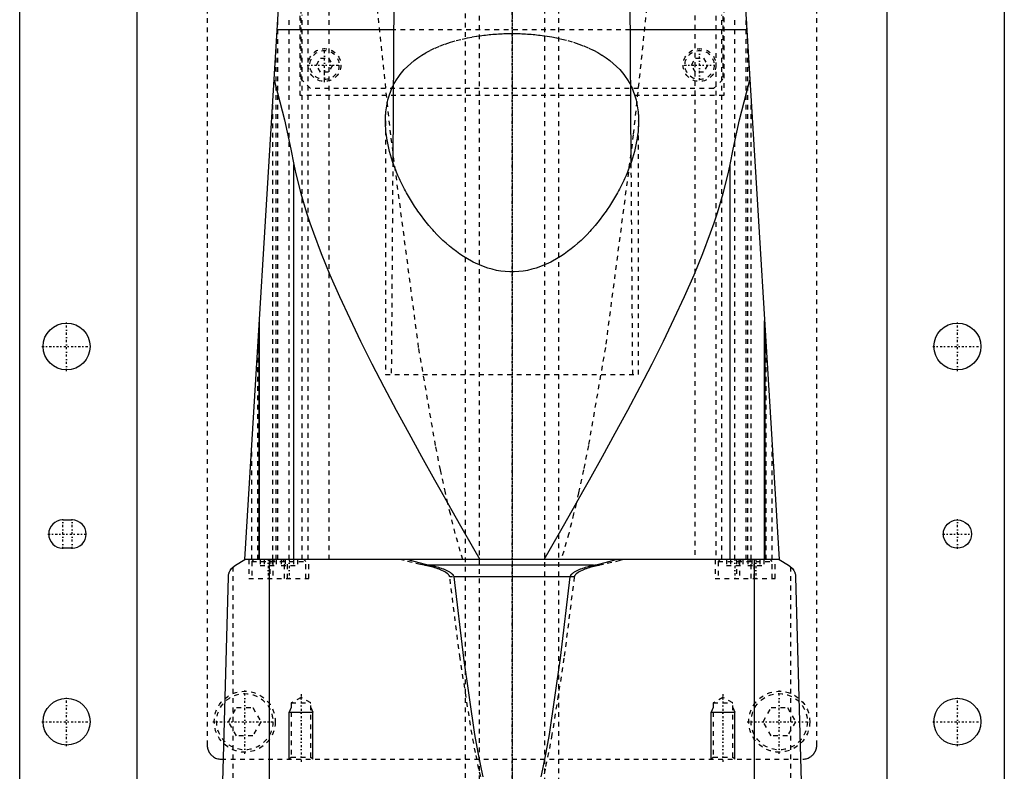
# Model space of a CAD drawing. Extents: x -105 to 105, y -139 to 487.
# Tile 7 of 11: x -105 to 105, y 32 to 192. Entities that reach past the tile are written whole.
import ezdxf

# ---------------------------------------------------------------- set-up
doc = ezdxf.new("R2010")
doc.units = 0
doc.linetypes.add('CENTER', pattern=[1.5, 0.45, -0.5, 0.05, -0.5])
doc.linetypes.add('DASHED', pattern=[2, 1, -1])
for name, color, linetype in [('AM_0', 7, 'CONTINUOUS'), ('AM_10', 7, 'CONTINUOUS'), ('AM_3', 7, 'DASHED'), ('AM_7', 7, 'CENTER')]:
    doc.layers.add(name, color=color, linetype=linetype)

msp = doc.modelspace()

# ---------------------------------------------------------------- linework, layer by layer
at = {"layer": 'AM_0', "color": 7, "linetype": 'CONTINUOUS'}
for p, q in [((-105, 21.5), (-105, 311.5)), ((105, 311.5), (105, 21.5)), ((-80, 291.5), (-80, 30)), ((80, 30), (80, 291.5)), ((-57, 77.05), (-47, 240)), ((47, 240), (57, 77.05)), ((-25.18, 197.5), (-25.43, 161.82)), ((25.43, 161.82), (25.18, 197.5)), ((-25.23, 190), (-50.07, 190)), ((50.07, 190), (25.23, 190)), ((-46.53, 77.05), (-46.53, 161.33)), ((46.53, 77.05), (46.53, 161.33)), ((-53.88, 77.05), (-53.88, 127.93)), ((53.88, 77.05), (53.88, 127.93)), ((-54, 125.94), (-54, 77.05)), ((54, 77.05), (54, 125.94)), ((-95.82, 85.5), (-93.82, 85.5)), ((-93.82, 79.5), (-95.82, 79.5)), ((-59, 75.85), (-57, 77.05)), ((57, 77.05), (-57, 77.05)), ((-51.74, 16.5), (-51.74, 77.05)), ((17.41, 75.85), (-17.41, 75.85)), ((51.74, 16.5), (51.74, 77.05)), ((57, 77.05), (59, 75.85)), ((-62, 16.5), (-60.5, 73.35)), ((12.4, 73.35), (-12.4, 73.35)), ((60.5, 73.35), (62, 16.5))]:
    msp.add_line(p, q, dxfattribs=at)
for points in [[(-50.73, 179.26, 0), (-49.98, 176.55, 0), (-48.54, 170.79, 0), (-47.18, 164.59, 0), (-46.53, 161.33, 0)], [(46.53, 161.33, 0), (47.18, 164.59, 0), (48.54, 170.79, 0), (49.98, 176.55, 0), (50.73, 179.26, 0)], [(-27, 170.57, 0), (-27, 170.78, 0), (-26.99, 171.21, 0), (-26.97, 171.64, 0), (-26.96, 171.86, 0), (-26.94, 172.08, 0), (-26.91, 172.51, 0), (-26.86, 172.94, 0), (-26.8, 173.37, 0), (-26.73, 173.8, 0), (-26.65, 174.23, 0), (-26.61, 174.44, 0), (-26.56, 174.65, 0), (-26.46, 175.07, 0), (-26.34, 175.5, 0), (-26.22, 175.91, 0), (-26.08, 176.33, 0), (-25.93, 176.74, 0), (-25.85, 176.94, 0), (-25.77, 177.15, 0), (-25.6, 177.55, 0), (-25.41, 177.95, 0), (-25.31, 178.14, 0)], [(25.31, 178.14, 0), (25.41, 177.95, 0), (25.6, 177.55, 0), (25.77, 177.15, 0), (25.85, 176.94, 0), (25.93, 176.74, 0), (26.08, 176.33, 0), (26.22, 175.91, 0), (26.34, 175.5, 0), (26.46, 175.07, 0), (26.56, 174.65, 0), (26.61, 174.44, 0), (26.65, 174.23, 0), (26.73, 173.8, 0), (26.8, 173.37, 0), (26.86, 172.94, 0), (26.91, 172.51, 0), (26.94, 172.08, 0), (26.96, 171.86, 0), (26.97, 171.64, 0), (26.99, 171.21, 0), (27, 170.78, 0), (27, 170.57, 0)], [(27, 170.57, 0), (27, 170.24, 0), (26.98, 169.59, 0), (26.94, 168.93, 0), (26.91, 168.6, 0), (26.88, 168.26, 0), (26.8, 167.58, 0), (26.7, 166.9, 0), (26.58, 166.2, 0), (26.44, 165.5, 0), (26.28, 164.79, 0), (26.2, 164.43, 0), (26.11, 164.07, 0), (25.91, 163.35, 0), (25.69, 162.63, 0), (25.46, 161.9, 0), (25.2, 161.17, 0), (24.93, 160.43, 0), (24.78, 160.06, 0), (24.64, 159.69, 0), (24.33, 158.96, 0), (24, 158.22, 0), (23.83, 157.85, 0), (23.66, 157.48, 0), (23.29, 156.75, 0), (22.92, 156.01, 0), (22.72, 155.65, 0), (22.52, 155.28, 0), (22.11, 154.56, 0), (21.68, 153.83, 0), (21.24, 153.12, 0), (20.78, 152.41, 0), (20.31, 151.7, 0), (20.07, 151.35, 0), (19.82, 151.01, 0), (19.32, 150.32, 0), (18.81, 149.64, 0), (18.28, 148.97, 0), (17.74, 148.32, 0), (17.19, 147.67, 0), (16.9, 147.35, 0), (16.61, 147.03, 0), (16.01, 146.39, 0), (15.38, 145.75, 0), (14.72, 145.12, 0), (14.05, 144.5, 0), (13.34, 143.89, 0), (12.98, 143.59, 0), (12.62, 143.3, 0), (11.87, 142.72, 0), (11.1, 142.18, 0), (10.31, 141.65, 0), (9.5, 141.16, 0), (8.67, 140.69, 0), (8.25, 140.47, 0), (7.82, 140.26, 0), (6.96, 139.87, 0), (6.07, 139.52, 0), (5.18, 139.21, 0), (4.26, 138.95, 0), (3.33, 138.73, 0), (2.87, 138.65, 0), (2.39, 138.57, 0), (1.44, 138.46, 0), (0.48, 138.4, 0), (0, 138.4, 0), (-0.48, 138.4, 0), (-1.44, 138.46, 0), (-2.39, 138.57, 0), (-2.87, 138.65, 0), (-3.33, 138.73, 0), (-4.26, 138.95, 0), (-5.18, 139.21, 0), (-6.07, 139.52, 0), (-6.96, 139.87, 0), (-7.82, 140.26, 0), (-8.25, 140.47, 0), (-8.67, 140.69, 0), (-9.5, 141.16, 0), (-10.31, 141.65, 0), (-11.1, 142.18, 0), (-11.87, 142.72, 0), (-12.62, 143.3, 0), (-12.98, 143.59, 0), (-13.34, 143.89, 0), (-14.05, 144.5, 0), (-14.72, 145.12, 0), (-15.38, 145.75, 0), (-16.01, 146.39, 0), (-16.61, 147.03, 0), (-16.9, 147.35, 0), (-17.19, 147.67, 0), (-17.74, 148.32, 0), (-18.28, 148.97, 0), (-18.81, 149.64, 0), (-19.32, 150.32, 0), (-19.82, 151.01, 0), (-20.07, 151.35, 0), (-20.31, 151.7, 0), (-20.78, 152.41, 0), (-21.24, 153.12, 0), (-21.68, 153.83, 0), (-22.11, 154.56, 0), (-22.52, 155.28, 0), (-22.72, 155.65, 0), (-22.92, 156.01, 0), (-23.29, 156.75, 0), (-23.66, 157.48, 0), (-23.83, 157.85, 0), (-24, 158.22, 0), (-24.33, 158.96, 0), (-24.64, 159.69, 0), (-24.78, 160.06, 0), (-24.93, 160.43, 0), (-25.2, 161.17, 0), (-25.46, 161.9, 0), (-25.69, 162.63, 0), (-25.91, 163.35, 0), (-26.11, 164.07, 0), (-26.2, 164.43, 0), (-26.28, 164.79, 0), (-26.44, 165.5, 0), (-26.58, 166.2, 0), (-26.7, 166.9, 0), (-26.8, 167.58, 0), (-26.88, 168.26, 0), (-26.91, 168.6, 0), (-26.94, 168.93, 0), (-26.98, 169.59, 0), (-27, 170.24, 0), (-27, 170.57, 0)], [(-46.53, 161.33, 0), (-46.1, 159.28, 0), (-45.06, 155.13, 0), (-43.81, 150.97, 0), (-43.1, 148.86, 0), (-42.35, 146.7, 0), (-40.68, 142.31, 0), (-38.82, 137.79, 0), (-36.8, 133.17, 0), (-34.62, 128.45, 0), (-32.3, 123.66, 0), (-31.1, 121.24, 0), (-29.87, 118.8, 0), (-27.33, 113.89, 0), (-24.71, 108.95, 0), (-22.03, 103.98, 0), (-19.29, 99.01, 0), (-16.52, 94.06, 0), (-15.13, 91.59, 0), (-13.74, 89.13, 0), (-10.97, 84.25, 0), (-8.23, 79.43, 0), (-6.87, 77.05, 0)], [(6.87, 77.05, 0), (8.23, 79.43, 0), (10.97, 84.25, 0), (13.74, 89.13, 0), (15.13, 91.59, 0), (16.52, 94.06, 0), (19.29, 99.01, 0), (22.03, 103.98, 0), (24.71, 108.95, 0), (27.33, 113.89, 0), (29.87, 118.8, 0), (31.1, 121.24, 0), (32.3, 123.66, 0), (34.62, 128.45, 0), (36.8, 133.17, 0), (38.82, 137.79, 0), (40.68, 142.31, 0), (42.35, 146.7, 0), (43.1, 148.86, 0), (43.81, 150.97, 0), (45.06, 155.13, 0), (46.1, 159.28, 0), (46.53, 161.33, 0)], [(-60.5, 73.35, 0), (-60.5, 73.35, 0), (-60.5, 73.36, 0), (-60.5, 73.37, 0), (-60.5, 73.37, 0), (-60.5, 73.37, 0), (-60.5, 73.38, 0), (-60.5, 73.38, 0), (-60.5, 73.39, 0), (-60.5, 73.39, 0), (-60.5, 73.4, 0), (-60.5, 73.4, 0), (-60.5, 73.4, 0), (-60.5, 73.41, 0), (-60.5, 73.41, 0), (-60.5, 73.43, 0), (-60.5, 73.44, 0), (-60.49, 73.45, 0), (-60.49, 73.48, 0), (-60.49, 73.5, 0), (-60.49, 73.52, 0), (-60.49, 73.54, 0), (-60.49, 73.56, 0), (-60.49, 73.57, 0), (-60.48, 73.57, 0), (-60.48, 73.59, 0), (-60.48, 73.61, 0), (-60.47, 73.65, 0), (-60.47, 73.69, 0), (-60.46, 73.73, 0), (-60.45, 73.79, 0), (-60.44, 73.85, 0), (-60.4, 74.02, 0), (-60.33, 74.26, 0), (-60.29, 74.36, 0), (-60.25, 74.45, 0), (-60.18, 74.6, 0), (-60.11, 74.74, 0), (-59.83, 75.14, 0), (-59.29, 75.66, 0), (-59, 75.85, 0)], [(-22.25, 77.05, 0), (-21.46, 76.83, 0), (-19.85, 76.41, 0), (-18.23, 76.03, 0), (-17.41, 75.85, 0)], [(-17.41, 75.85, 0), (-17.25, 75.82, 0), (-16.93, 75.75, 0), (-16.61, 75.67, 0), (-16.46, 75.63, 0), (-16.3, 75.59, 0), (-15.99, 75.51, 0), (-15.68, 75.41, 0), (-15.38, 75.32, 0), (-15.08, 75.22, 0), (-14.78, 75.11, 0), (-14.64, 75.06, 0), (-14.49, 75, 0), (-14.21, 74.88, 0), (-13.92, 74.75, 0), (-13.62, 74.59, 0), (-13.33, 74.43, 0), (-13.17, 74.32, 0), (-13.13, 74.29, 0), (-13.08, 74.26, 0), (-13.06, 74.24, 0), (-13.04, 74.22, 0), (-12.99, 74.19, 0), (-12.95, 74.16, 0), (-12.93, 74.14, 0), (-12.91, 74.12, 0), (-12.87, 74.09, 0), (-12.83, 74.05, 0), (-12.81, 74.04, 0), (-12.79, 74.02, 0), (-12.75, 73.98, 0), (-12.72, 73.94, 0), (-12.68, 73.9, 0), (-12.65, 73.86, 0), (-12.61, 73.82, 0), (-12.6, 73.8, 0), (-12.58, 73.78, 0), (-12.55, 73.73, 0), (-12.52, 73.68, 0), (-12.49, 73.63, 0), (-12.47, 73.58, 0), (-12.45, 73.53, 0), (-12.44, 73.51, 0), (-12.43, 73.48, 0), (-12.41, 73.43, 0), (-12.41, 73.4, 0), (-12.41, 73.39, 0), (-12.4, 73.38, 0), (-12.4, 73.38, 0), (-12.4, 73.37, 0), (-12.4, 73.36, 0), (-12.4, 73.35, 0), (-12.4, 73.35, 0)], [(12.4, 73.35, 0), (12.4, 73.35, 0), (12.4, 73.36, 0), (12.4, 73.37, 0), (12.4, 73.38, 0), (12.4, 73.38, 0), (12.41, 73.39, 0), (12.41, 73.4, 0), (12.41, 73.43, 0), (12.43, 73.48, 0), (12.44, 73.51, 0), (12.45, 73.53, 0), (12.47, 73.58, 0), (12.49, 73.63, 0), (12.52, 73.68, 0), (12.55, 73.73, 0), (12.58, 73.78, 0), (12.6, 73.8, 0), (12.61, 73.82, 0), (12.65, 73.86, 0), (12.68, 73.9, 0), (12.72, 73.94, 0), (12.75, 73.98, 0), (12.79, 74.02, 0), (12.81, 74.04, 0), (12.83, 74.05, 0), (12.87, 74.09, 0), (12.91, 74.12, 0), (12.93, 74.14, 0), (12.95, 74.16, 0), (12.99, 74.19, 0), (13.04, 74.22, 0), (13.06, 74.24, 0), (13.08, 74.26, 0), (13.13, 74.29, 0), (13.17, 74.32, 0), (13.33, 74.43, 0), (13.62, 74.59, 0), (13.92, 74.75, 0), (14.21, 74.88, 0), (14.49, 75, 0), (14.64, 75.06, 0), (14.78, 75.11, 0), (15.08, 75.22, 0), (15.38, 75.32, 0), (15.68, 75.41, 0), (15.99, 75.51, 0), (16.3, 75.59, 0), (16.46, 75.63, 0), (16.61, 75.67, 0), (16.93, 75.75, 0), (17.25, 75.82, 0), (17.41, 75.85, 0)], [(17.41, 75.85, 0), (18.23, 76.03, 0), (19.85, 76.41, 0), (21.46, 76.83, 0), (22.25, 77.05, 0)], [(59, 75.85, 0), (59.29, 75.66, 0), (59.83, 75.14, 0), (60.11, 74.74, 0), (60.18, 74.6, 0), (60.25, 74.45, 0), (60.29, 74.36, 0), (60.33, 74.26, 0), (60.4, 74.02, 0), (60.44, 73.85, 0), (60.45, 73.79, 0), (60.46, 73.73, 0), (60.47, 73.69, 0), (60.47, 73.65, 0), (60.48, 73.61, 0), (60.48, 73.59, 0), (60.48, 73.57, 0), (60.49, 73.57, 0), (60.49, 73.56, 0), (60.49, 73.54, 0), (60.49, 73.52, 0), (60.49, 73.5, 0), (60.49, 73.48, 0), (60.49, 73.45, 0), (60.5, 73.44, 0), (60.5, 73.43, 0), (60.5, 73.41, 0), (60.5, 73.41, 0), (60.5, 73.4, 0), (60.5, 73.4, 0), (60.5, 73.4, 0), (60.5, 73.39, 0), (60.5, 73.39, 0), (60.5, 73.38, 0), (60.5, 73.38, 0), (60.5, 73.37, 0), (60.5, 73.37, 0), (60.5, 73.37, 0), (60.5, 73.36, 0), (60.5, 73.35, 0), (60.5, 73.35, 0)], [(-12.4, 73.35, 0), (-10.36, 56.04, 0), (-7.97, 39.77, 0), (-7.28, 35.91, 0), (-6.59, 32.39, 0), (-6.24, 30.76, 0)], [(6.24, 30.76, 0), (6.59, 32.39, 0), (7.28, 35.91, 0), (7.97, 39.77, 0), (10.36, 56.04, 0), (12.4, 73.35, 0)]]:
    msp.add_polyline3d(points, dxfattribs=at)
for centre, radius in [((-95, 122.5), 5), ((95, 122.5), 5), ((95, 82.5), 3), ((-95, 42.5), 5), ((95, 42.5), 5)]:
    msp.add_circle(centre, radius, dxfattribs=at)
for centre, start, end in [((-95.82, 82.5), 90, 270), ((-93.82, 82.5), 270, 90)]:
    msp.add_arc(centre, 3, start, end, dxfattribs=at)
at = {"layer": 'AM_10', "color": 7, "linetype": 'CONTINUOUS'}
for p, q in [((-47.07, 45.5), (-47.5, 44.5)), ((-47.5, 34.5), (-47.5, 44.5)), ((-47.5, 44.5), (-42.5, 44.5)), ((-42.93, 45.5), (-42.5, 44.5)), ((-42.5, 34.5), (-42.5, 44.5)), ((42.93, 45.5), (42.5, 44.5)), ((42.5, 34.5), (42.5, 44.5)), ((42.5, 44.5), (47.5, 44.5)), ((47.07, 45.5), (47.5, 44.5)), ((47.5, 34.5), (47.5, 44.5))]:
    msp.add_line(p, q, dxfattribs=at)
at = {"layer": 'AM_3', "color": 6, "linetype": 'DASHED'}
for p, q in [((-7, 419), (-7, -110.5)), ((7, -110.5), (7, 419)), ((-10, 403.5), (-10, -70.5)), ((10, -70.5), (10, 403.5)), ((-65, 292.5), (-65, 37.5)), ((65, 37.5), (65, 292.5)), ((-43.5, 77.05), (-43.5, 247.02)), ((43.5, 247.02), (43.5, 77.05)), ((-45.21, 176), (-45.21, 244.67)), ((45.21, 244.67), (45.21, 176)), ((-45, 179.5), (-45, 232.9)), ((45, 232.9), (45, 179.5)), ((-39, 77.05), (-39, 197.08)), ((39, 197.08), (39, 77.05)), ((-44.74, 77.05), (-44.74, 193.21)), ((44.74, 77.05), (44.74, 193.21)), ((-49.95, 77.05), (-49.95, 192)), ((-47.5, 77.05), (-47.5, 192.75)), ((47.5, 77.05), (47.5, 192.75)), ((49.92, 192.34), (50.73, 179.26)), ((49.95, 77.05), (49.95, 192)), ((25.23, 190), (-25.23, 190)), ((-50.31, 77.05), (-50.31, 186.12)), ((50.31, 77.05), (50.31, 186.12)), ((-41.73, 182.5), (-40.87, 184)), ((-40.87, 184), (-39.13, 184)), ((-39.13, 184), (-38.27, 182.5)), ((38.27, 182.5), (39.13, 184)), ((39.13, 184), (40.87, 184)), ((40.87, 184), (41.73, 182.5)), ((-40.87, 181), (-41.73, 182.5)), ((-39.13, 181), (-40.87, 181)), ((-38.27, 182.5), (-39.13, 181)), ((39.13, 181), (38.27, 182.5)), ((40.87, 181), (39.13, 181)), ((41.73, 182.5), (40.87, 181)), ((-43, 177.5), (-45, 179.5)), ((45, 179.5), (43, 177.5)), ((43, 177.5), (-43, 177.5)), ((-51, 77.05), (-51, 174.82)), ((45.21, 176), (-45.21, 176)), ((51, 77.05), (51, 174.82)), ((-27, 170.57), (-27, 116.5)), ((27, 116.5), (27, 170.57)), ((-25.43, 161.82), (-25.75, 116.5)), ((25.75, 116.5), (25.43, 161.82)), ((-54.2, 77.05), (-54.2, 122.75)), ((54.2, 77.05), (54.2, 122.75)), ((-27, 116.5), (27, 116.5)), ((-55.5, 77.05), (-55.5, 101.49)), ((55.5, 77.05), (55.5, 101.49)), ((-56.15, 77.05), (-56.15, 73.05)), ((-55.1, 77.05), (-55.5, 76.65)), ((-55.5, 76.65), (-55.5, 73.05)), ((-55.5, 76.65), (-44, 76.65)), ((-53.73, 77.05), (-53.73, 75.8)), ((-53.73, 75.8), (-50.27, 75.8)), ((-52.87, 77.05), (-52.87, 75.8)), ((-51.65, 77.05), (-51.65, 73.05)), ((-51.13, 77.05), (-51.13, 75.8)), ((-50.6, 77.05), (-51, 76.65)), ((-51, 76.65), (-51, 73.05)), ((-50.27, 77.05), (-50.27, 75.8)), ((-49.23, 77.05), (-49.23, 75.8)), ((-49.23, 75.8), (-45.77, 75.8)), ((-48.5, 76.65), (-48.9, 77.05)), ((-48.5, 73.05), (-48.5, 76.65)), ((-48.37, 77.05), (-48.37, 75.8)), ((-47.85, 73.05), (-47.85, 77.05)), ((-46.63, 77.05), (-46.63, 75.8)), ((-45.77, 77.05), (-45.77, 75.8)), ((-44, 76.65), (-44.4, 77.05)), ((-44, 73.05), (-44, 76.65)), ((-43.35, 73.05), (-43.35, 77.05)), ((18.65, 75.85), (-18.65, 75.85)), ((43.35, 77.05), (43.35, 73.05)), ((44.4, 77.05), (44, 76.65)), ((44, 76.65), (44, 73.05)), ((44, 76.65), (55.5, 76.65)), ((45.77, 77.05), (45.77, 75.8)), ((45.77, 75.8), (49.23, 75.8)), ((46.63, 77.05), (46.63, 75.8)), ((47.85, 77.05), (47.85, 73.05)), ((48.37, 77.05), (48.37, 75.8)), ((48.9, 77.05), (48.5, 76.65)), ((48.5, 76.65), (48.5, 73.05)), ((49.23, 77.05), (49.23, 75.8)), ((50.27, 77.05), (50.27, 75.8)), ((50.27, 75.8), (53.73, 75.8)), ((51, 76.65), (50.6, 77.05)), ((51, 73.05), (51, 76.65)), ((51.13, 77.05), (51.13, 75.8)), ((51.65, 73.05), (51.65, 77.05)), ((52.87, 77.05), (52.87, 75.8)), ((53.73, 77.05), (53.73, 75.8)), ((55.5, 76.65), (55.1, 77.05)), ((55.5, 73.05), (55.5, 76.65)), ((56.15, 73.05), (56.15, 77.05)), ((-59.5, 16.5), (-59.5, 75.49)), ((59.5, 16.5), (59.5, 75.49)), ((-56.15, 73.05), (-43.35, 73.05)), ((13.28, 73.35), (-13.28, 73.35)), ((43.35, 73.05), (56.15, 73.05)), ((-45, 47.69), (-47.07, 46.5)), ((-47.07, 46.5), (-47.07, 34.93)), ((-47.07, 46.5), (-42.93, 46.5)), ((-42.93, 46.5), (-45, 47.69)), ((-42.93, 34.93), (-42.93, 46.5)), ((45, 47.69), (42.93, 46.5)), ((42.93, 46.5), (42.93, 34.93)), ((42.93, 46.5), (47.07, 46.5)), ((47.07, 46.5), (45, 47.69)), ((47.07, 34.93), (47.07, 46.5)), ((-60.46, 42.5), (-58.73, 45.5)), ((-58.73, 45.5), (-55.27, 45.5)), ((-55.27, 45.5), (-53.54, 42.5)), ((53.54, 42.5), (55.27, 45.5)), ((55.27, 45.5), (58.73, 45.5)), ((58.73, 45.5), (60.46, 42.5)), ((-58.73, 39.5), (-60.46, 42.5)), ((-53.54, 42.5), (-55.27, 39.5)), ((55.27, 39.5), (53.54, 42.5)), ((60.46, 42.5), (58.73, 39.5)), ((-55.27, 39.5), (-58.73, 39.5)), ((58.73, 39.5), (55.27, 39.5)), ((-62, 34.5), (62, 34.5)), ((-47.07, 34.93), (-47.5, 34.5)), ((-47.07, 34.93), (-42.93, 34.93)), ((-42.5, 34.5), (-42.93, 34.93)), ((42.93, 34.93), (42.5, 34.5)), ((42.93, 34.93), (47.07, 34.93)), ((47.5, 34.5), (47.07, 34.93))]:
    msp.add_line(p, q, dxfattribs=at)
for points in [[(-10.49, 77.05, 0), (-11.02, 78.82, 0), (-12.09, 82.64, 0), (-13.15, 86.8, 0), (-13.68, 89.01, 0), (-14.21, 91.31, 0), (-15.26, 96.17, 0), (-16.3, 101.37, 0), (-19.91, 122.28, 0), (-25.86, 167.62, 0), (-28.71, 194.62, 0)], [(28.71, 194.62, 0), (25.86, 167.62, 0), (19.91, 122.28, 0), (16.3, 101.37, 0), (15.26, 96.17, 0), (14.21, 91.31, 0), (13.68, 89.01, 0), (13.15, 86.8, 0), (12.09, 82.64, 0), (11.02, 78.82, 0), (10.49, 77.05, 0)], [(-7.01, 188.72, 0), (-6.81, 188.75, 0), (-6.43, 188.8, 0), (-6.04, 188.85, 0), (-5.84, 188.88, 0), (-5.65, 188.9, 0), (-5.26, 188.94, 0), (-4.87, 188.98, 0), (-4.48, 189.02, 0), (-4.09, 189.05, 0), (-3.69, 189.08, 0), (-3.5, 189.1, 0), (-3.3, 189.11, 0), (-2.91, 189.13, 0), (-2.52, 189.15, 0), (-2.13, 189.17, 0), (-1.74, 189.19, 0), (-1.35, 189.2, 0), (-1.16, 189.2, 0), (-0.96, 189.21, 0), (-0.58, 189.21, 0), (-0.19, 189.22, 0), (0, 189.22, 0)], [(0, 189.22, 0), (0.19, 189.22, 0), (0.58, 189.21, 0), (0.96, 189.21, 0), (1.16, 189.2, 0), (1.35, 189.2, 0), (1.74, 189.19, 0), (2.13, 189.17, 0), (2.52, 189.15, 0), (2.91, 189.13, 0), (3.3, 189.11, 0), (3.5, 189.1, 0), (3.69, 189.08, 0), (4.09, 189.05, 0), (4.48, 189.02, 0), (4.87, 188.98, 0), (5.26, 188.94, 0), (5.65, 188.9, 0), (5.84, 188.88, 0), (6.04, 188.85, 0), (6.43, 188.8, 0), (6.81, 188.75, 0), (7.01, 188.72, 0)], [(-25.31, 178.14, 0), (-25.1, 178.54, 0), (-24.65, 179.33, 0), (-24.14, 180.09, 0), (-23.87, 180.46, 0), (-23.58, 180.82, 0), (-22.97, 181.53, 0), (-22.32, 182.21, 0), (-21.61, 182.86, 0), (-20.85, 183.47, 0), (-20.06, 184.06, 0), (-19.64, 184.34, 0), (-19.21, 184.62, 0), (-18.33, 185.14, 0), (-17.4, 185.64, 0), (-16.41, 186.11, 0), (-15.35, 186.56, 0), (-14.25, 186.98, 0), (-13.68, 187.17, 0), (-13.09, 187.36, 0), (-11.89, 187.72, 0), (-10.65, 188.03, 0), (-10.01, 188.18, 0)], [(-10.01, 188.18, 0), (-9.52, 188.28, 0), (-8.53, 188.48, 0), (-7.52, 188.65, 0), (-7.01, 188.72, 0)], [(7.01, 188.72, 0), (7.52, 188.65, 0), (8.53, 188.48, 0), (9.52, 188.28, 0), (10.01, 188.18, 0)], [(10.01, 188.18, 0), (10.65, 188.03, 0), (11.89, 187.72, 0), (13.09, 187.36, 0), (13.68, 187.17, 0), (14.25, 186.98, 0), (15.35, 186.56, 0), (16.41, 186.11, 0), (17.4, 185.64, 0), (18.33, 185.14, 0), (19.21, 184.62, 0), (19.64, 184.34, 0), (20.06, 184.06, 0), (20.85, 183.47, 0), (21.61, 182.86, 0), (22.32, 182.21, 0), (22.97, 181.53, 0), (23.58, 180.82, 0), (23.87, 180.46, 0), (24.14, 180.09, 0), (24.65, 179.33, 0), (25.1, 178.54, 0), (25.31, 178.14, 0)], [(-18.65, 75.85, 0), (-19.54, 76.03, 0), (-21.29, 76.41, 0), (-23.02, 76.83, 0), (-23.87, 77.05, 0)], [(-13.28, 73.35, 0), (-13.28, 73.35, 0), (-13.28, 73.36, 0), (-13.28, 73.37, 0), (-13.28, 73.38, 0), (-13.28, 73.38, 0), (-13.28, 73.39, 0), (-13.29, 73.4, 0), (-13.29, 73.41, 0), (-13.29, 73.42, 0), (-13.29, 73.43, 0), (-13.29, 73.43, 0), (-13.29, 73.44, 0), (-13.3, 73.45, 0), (-13.3, 73.46, 0), (-13.3, 73.47, 0), (-13.31, 73.47, 0), (-13.31, 73.48, 0), (-13.31, 73.49, 0), (-13.31, 73.49, 0), (-13.31, 73.5, 0), (-13.32, 73.51, 0), (-13.32, 73.52, 0), (-13.33, 73.54, 0), (-13.35, 73.59, 0), (-13.38, 73.65, 0), (-13.41, 73.7, 0), (-13.45, 73.74, 0), (-13.48, 73.79, 0), (-13.5, 73.81, 0), (-13.52, 73.84, 0), (-13.56, 73.88, 0), (-13.59, 73.92, 0), (-13.63, 73.96, 0), (-13.67, 74, 0), (-13.71, 74.03, 0), (-13.74, 74.05, 0), (-13.76, 74.07, 0), (-13.8, 74.11, 0), (-13.84, 74.14, 0), (-13.87, 74.16, 0), (-13.89, 74.17, 0), (-13.94, 74.21, 0), (-13.98, 74.24, 0), (-14.01, 74.26, 0), (-14.03, 74.27, 0), (-14.08, 74.31, 0), (-14.13, 74.34, 0), (-14.31, 74.44, 0), (-14.62, 74.61, 0), (-14.93, 74.76, 0), (-15.24, 74.89, 0), (-15.54, 75.01, 0), (-15.7, 75.06, 0), (-15.85, 75.12, 0), (-16.17, 75.22, 0), (-16.49, 75.32, 0), (-16.81, 75.42, 0), (-17.14, 75.51, 0), (-17.48, 75.59, 0), (-17.64, 75.63, 0), (-17.81, 75.67, 0), (-18.15, 75.75, 0), (-18.49, 75.82, 0), (-18.65, 75.85, 0)], [(18.65, 75.85, 0), (18.49, 75.82, 0), (18.15, 75.75, 0), (17.81, 75.67, 0), (17.64, 75.63, 0), (17.48, 75.59, 0), (17.14, 75.51, 0), (16.81, 75.42, 0), (16.49, 75.32, 0), (16.17, 75.22, 0), (15.85, 75.12, 0), (15.7, 75.06, 0), (15.54, 75.01, 0), (15.24, 74.89, 0), (14.93, 74.76, 0), (14.62, 74.61, 0), (14.31, 74.44, 0), (14.13, 74.34, 0), (14.08, 74.31, 0), (14.03, 74.27, 0), (14.01, 74.26, 0), (13.98, 74.24, 0), (13.94, 74.21, 0), (13.89, 74.17, 0), (13.87, 74.16, 0), (13.84, 74.14, 0), (13.8, 74.11, 0), (13.76, 74.07, 0), (13.74, 74.05, 0), (13.71, 74.03, 0), (13.67, 74, 0), (13.63, 73.96, 0), (13.59, 73.92, 0), (13.56, 73.88, 0), (13.52, 73.84, 0), (13.5, 73.81, 0), (13.48, 73.79, 0), (13.45, 73.74, 0), (13.41, 73.7, 0), (13.38, 73.65, 0), (13.35, 73.59, 0), (13.33, 73.54, 0), (13.32, 73.52, 0), (13.32, 73.51, 0), (13.31, 73.5, 0), (13.31, 73.49, 0), (13.31, 73.49, 0), (13.31, 73.48, 0), (13.31, 73.47, 0), (13.3, 73.47, 0), (13.3, 73.46, 0), (13.3, 73.45, 0), (13.29, 73.44, 0), (13.29, 73.43, 0), (13.29, 73.43, 0), (13.29, 73.42, 0), (13.29, 73.41, 0), (13.29, 73.4, 0), (13.28, 73.39, 0), (13.28, 73.38, 0), (13.28, 73.38, 0), (13.28, 73.37, 0), (13.28, 73.36, 0), (13.28, 73.35, 0), (13.28, 73.35, 0)], [(23.87, 77.05, 0), (23.02, 76.83, 0), (21.29, 76.41, 0), (19.54, 76.03, 0), (18.65, 75.85, 0)], [(-6.68, 30.76, 0), (-7.05, 32.38, 0), (-7.79, 35.9, 0), (-8.52, 39.76, 0), (-11.09, 56.03, 0), (-13.28, 73.35, 0)], [(13.28, 73.35, 0), (11.09, 56.03, 0), (8.52, 39.76, 0), (7.79, 35.9, 0), (7.05, 32.38, 0), (6.68, 30.76, 0)], [(-65, 37.5, 0), (-65, 37.47, 0), (-65, 37.42, 0), (-65, 37.36, 0), (-65, 37.33, 0), (-64.99, 37.3, 0), (-64.99, 37.25, 0), (-64.98, 37.19, 0), (-64.98, 37.14, 0), (-64.97, 37.09, 0), (-64.96, 37.03, 0), (-64.96, 37, 0), (-64.95, 36.98, 0), (-64.94, 36.92, 0), (-64.93, 36.87, 0), (-64.92, 36.82, 0), (-64.91, 36.77, 0), (-64.9, 36.72, 0), (-64.89, 36.69, 0), (-64.88, 36.67, 0), (-64.87, 36.62, 0), (-64.85, 36.57, 0), (-64.84, 36.54, 0), (-64.83, 36.52, 0), (-64.82, 36.47, 0), (-64.8, 36.42, 0), (-64.79, 36.4, 0), (-64.78, 36.37, 0), (-64.76, 36.32, 0), (-64.74, 36.28, 0), (-64.72, 36.23, 0), (-64.7, 36.19, 0), (-64.68, 36.14, 0), (-64.66, 36.12, 0), (-64.65, 36.1, 0), (-64.63, 36.06, 0), (-64.61, 36.01, 0), (-64.58, 35.97, 0), (-64.56, 35.93, 0), (-64.53, 35.89, 0), (-64.52, 35.87, 0), (-64.51, 35.85, 0), (-64.48, 35.81, 0), (-64.45, 35.77, 0), (-64.43, 35.74, 0), (-64.4, 35.7, 0), (-64.37, 35.66, 0), (-64.36, 35.65, 0), (-64.34, 35.63, 0), (-64.32, 35.59, 0), (-64.29, 35.56, 0), (-64.26, 35.53, 0), (-64.23, 35.49, 0), (-64.2, 35.46, 0), (-64.19, 35.45, 0), (-64.17, 35.43, 0), (-64.14, 35.4, 0), (-64.12, 35.37, 0), (-64.01, 35.28, 0), (-63.92, 35.2, 0), (-63.83, 35.12, 0), (-63.63, 34.98, 0), (-63.42, 34.86, 0), (-63.21, 34.75, 0), (-62.99, 34.67, 0), (-62.77, 34.6, 0), (-62.66, 34.57, 0), (-62.55, 34.55, 0), (-62.33, 34.52, 0), (-62.11, 34.5, 0), (-62, 34.5, 0)], [(62, 34.5, 0), (62.11, 34.5, 0), (62.32, 34.52, 0), (62.54, 34.55, 0), (62.65, 34.57, 0), (62.76, 34.6, 0), (62.98, 34.67, 0), (63.2, 34.75, 0), (63.41, 34.85, 0), (63.62, 34.97, 0), (63.82, 35.11, 0), (63.91, 35.19, 0), (64, 35.27, 0), (64.11, 35.37, 0), (64.14, 35.4, 0), (64.17, 35.43, 0), (64.18, 35.44, 0), (64.2, 35.46, 0), (64.23, 35.49, 0), (64.25, 35.52, 0), (64.28, 35.55, 0), (64.31, 35.58, 0), (64.34, 35.62, 0), (64.35, 35.63, 0), (64.36, 35.65, 0), (64.39, 35.69, 0), (64.42, 35.72, 0), (64.44, 35.76, 0), (64.47, 35.8, 0), (64.49, 35.83, 0), (64.51, 35.85, 0), (64.52, 35.87, 0), (64.55, 35.91, 0), (64.57, 35.95, 0), (64.6, 36, 0), (64.62, 36.04, 0), (64.64, 36.08, 0), (64.65, 36.1, 0), (64.67, 36.12, 0), (64.69, 36.17, 0), (64.71, 36.22, 0), (64.73, 36.26, 0), (64.75, 36.31, 0), (64.77, 36.36, 0), (64.78, 36.38, 0), (64.79, 36.4, 0), (64.81, 36.45, 0), (64.83, 36.5, 0), (64.84, 36.53, 0), (64.85, 36.55, 0), (64.86, 36.6, 0), (64.88, 36.65, 0), (64.89, 36.68, 0), (64.89, 36.71, 0), (64.91, 36.76, 0), (64.92, 36.81, 0), (64.93, 36.87, 0), (64.94, 36.92, 0), (64.95, 36.97, 0), (64.96, 37, 0), (64.96, 37.03, 0), (64.97, 37.08, 0), (64.98, 37.14, 0), (64.98, 37.19, 0), (64.99, 37.25, 0), (64.99, 37.3, 0), (65, 37.33, 0), (65, 37.36, 0), (65, 37.42, 0), (65, 37.47, 0), (65, 37.5, 0)]]:
    msp.add_polyline3d(points, dxfattribs=at)
for centre, radius in [((-40, 182.5), 3.5), ((-40, 182.5), 3.1), ((40, 182.5), 3.5), ((40, 182.5), 3.1), ((-57, 42.5), 6.5), ((-57, 42.5), 6), ((57, 42.5), 6.5), ((57, 42.5), 6)]:
    msp.add_circle(centre, radius, dxfattribs=at)
at = {"layer": 'AM_7', "color": 4, "linetype": 'CENTER'}
for p, q in [((0, 487.48), (0, -138.97)), ((0, 352.43), (0, -16.93)), ((0, 242.7), (0, -37.19)), ((-40, 178.82), (-40, 186.18)), ((40, 179.25), (40, 185.75)), ((-43.67, 182.5), (-36.33, 182.5)), ((36.75, 182.5), (43.25, 182.5)), ((-95, 117.25), (-95, 127.75)), ((95, 117.25), (95, 127.75)), ((-100.25, 122.5), (-89.75, 122.5)), ((89.75, 122.5), (100.25, 122.5)), ((-95.82, 79.35), (-95.82, 85.65)), ((-93.82, 79.35), (-93.82, 85.65)), ((95, 79.35), (95, 85.65)), ((-98.97, 82.5), (-90.67, 82.5)), ((91.85, 82.5), (98.15, 82.5)), ((-52, 77.25), (-52, 72.85)), ((-47.5, 77.25), (-47.5, 72.85)), ((47.5, 77.25), (47.5, 72.85)), ((52, 77.25), (52, 72.85)), ((-57, 35.67), (-57, 49.33)), ((-45, 48.35), (-45, 33.84)), ((45, 48.35), (45, 33.84)), ((57, 35.67), (57, 49.33)), ((-95, 37.25), (-95, 47.75)), ((95, 37.25), (95, 47.75)), ((-100.25, 42.5), (-89.75, 42.5)), ((-63.83, 42.5), (-50.17, 42.5)), ((50.17, 42.5), (63.83, 42.5)), ((89.75, 42.5), (100.25, 42.5))]:
    msp.add_line(p, q, dxfattribs=at)

doc.saveas('drawing.dxf')
